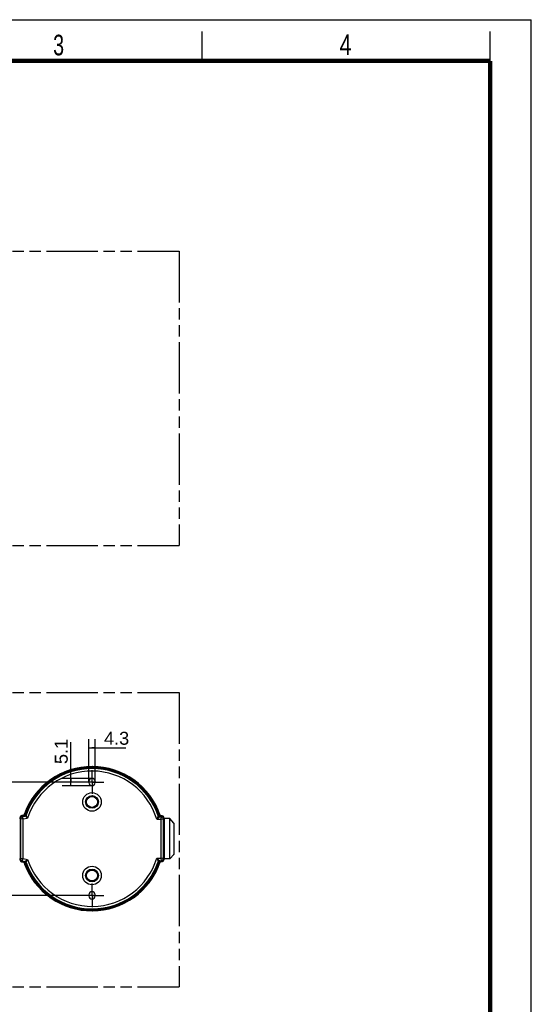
# Model space of a CAD drawing. Header units: millimetres. Extents: x 0 to 210, y 0 to 297.
# Tile 9 of 9: x 123 to 210, y 130 to 297. Entities that reach past the tile are written whole.
import ezdxf
from ezdxf.enums import TextEntityAlignment as Align

# ---------------------------------------------------------------- set-up
doc = ezdxf.new("R2010")
doc.units = ezdxf.units.MM
doc.header["$LTSCALE"] = 19.36
doc.linetypes.add('CENTER', pattern=[0.6, 0.375, -0.075, 0.075, -0.075])
doc.linetypes.add('PHANTOM', pattern=[0.8, 0.45, -0.05, 0.1, -0.05, 0.1, -0.05])
doc.layers.get('0').update_dxf_attribs({"linetype": 'CONTINUOUS'})
for name, color, linetype in [('DEFAULT_3', 7, 'PHANTOM'), ('Z_AXIS', 7, 'CONTINUOUS'), ('Z_DIM_2D', 7, 'CONTINUOUS')]:
    doc.layers.add(name, color=color, linetype=linetype)
doc.styles.add('TEXTSTYLE_2', font='txt', dxfattribs={"width": 0.75})
doc.styles.add('TEXTSTYLE_3', font='helveticaneueltw1g-ltcn.otf')
doc.dimstyles.new('DIMSTYLE_3', dxfattribs={"dimtxt": 2.2, "dimasz": 3.5, "dimexe": 1.5, "dimexo": 0, "dimgap": 0.55, "dimtad": 1, "dimdec": 3, "dimlfac": 4, "dimdsep": 46, "dimtxsty": 'TEXTSTYLE_3', "dimblk": '_FILLED', "dimblk1": '_FILLED', "dimblk2": '_FILLED', "dimcen": 0.09, "dimclrt": 5, "dimadec": 0, "dimazin": 0, "dimtp": 0.3, "dimtm": 0.3, "dimtfac": 1, "dimtdec": 3, "dimtofl": 0, "dimtmove": 0, "dimatfit": 3, "dimldrblk": '_FILLED', "dimfxl": 0, "dimtolj": 1, "dimarcsym": 0})
doc.dimstyles.new('DIMSTYLE_4', dxfattribs={"dimtxt": 2.2, "dimasz": 3.5, "dimexe": 1.5, "dimexo": 0, "dimgap": 0.55, "dimtad": 1, "dimdec": 3, "dimlfac": 4, "dimdsep": 46, "dimtxsty": 'TEXTSTYLE_3', "dimblk": '_FILLED', "dimblk1": '_FILLED', "dimblk2": '_FILLED', "dimcen": 0.09, "dimclrt": 5, "dimadec": 0, "dimazin": 0, "dimtp": 0.1, "dimtm": 0.1, "dimtfac": 1, "dimtdec": 3, "dimtofl": 0, "dimtmove": 0, "dimatfit": 3, "dimldrblk": '_FILLED', "dimfxl": 0, "dimtolj": 1, "dimarcsym": 0})
doc.dimstyles.new('DIMSTYLE_5', dxfattribs={"dimtxt": 2.2, "dimasz": 3.5, "dimexe": 1.5, "dimexo": 0, "dimgap": 0.55, "dimtad": 1, "dimdec": 1, "dimlfac": 4, "dimdsep": 46, "dimtxsty": 'TEXTSTYLE_3', "dimblk": '_FILLED', "dimblk1": '_FILLED', "dimblk2": '_FILLED', "dimcen": 0.09, "dimclrt": 5, "dimadec": 0, "dimazin": 0, "dimtp": 0.1, "dimtm": 0.1, "dimtfac": 1, "dimtdec": 1, "dimtofl": 0, "dimtmove": 0, "dimatfit": 3, "dimldrblk": '_FILLED', "dimfxl": 0, "dimtolj": 1, "dimarcsym": 0})

# ---------------------------------------------------------------- blocks, each defined once
blk = doc.blocks.new('*D5')
at = {"layer": 'Z_DIM_2D', "color": 2, "linetype": 'Continuous'}
for p, q in [((135.83, 167.47), (117.47, 167.47)), ((118.97, 167.47), (118.97, 157.85)), ((118.97, 148.22), (118.97, 157.85)), ((135.83, 148.22), (117.47, 148.22))]:
    blk.add_line(p, q, dxfattribs=at)
at = {"layer": 'Z_DIM_2D', "color": 5, "linetype": 'Continuous', "style": 'TEXTSTYLE_3'}
blk.add_text('77', height=2.2, rotation=90, dxfattribs=at).set_placement((118.42, 157.85), align=Align.CENTER)
blk = doc.blocks.new('_FILLED')
at = {"color": 0, "linetype": 'ByBlock'}
blk.add_solid([(0, 0), (-1, 0.125), (-1, -0.125)], dxfattribs=at)
blk = doc.blocks.new('_NONE')
blk = doc.blocks.new('*D6')
at = {"layer": 'Z_DIM_2D', "color": 2, "linetype": 'Continuous'}
for p, q in [((134.76, 167.56), (134.76, 174.76)), ((135.83, 167.56), (135.83, 174.76)), ((134.76, 173.26), (135.29, 173.26)), ((135.83, 173.26), (135.29, 173.26)), ((135.29, 173.26), (141.04, 173.26))]:
    blk.add_line(p, q, dxfattribs=at)
at = {"layer": 'Z_DIM_2D', "color": 5, "linetype": 'Continuous', "style": 'TEXTSTYLE_3'}
blk.add_text('4.3', height=2.2, dxfattribs=at).set_placement((137.34, 173.81))
blk = doc.blocks.new('*D7')
at = {"layer": 'Z_DIM_2D', "color": 2, "linetype": 'Continuous'}
for p, q in [((131.71, 167.47), (131.71, 174.23)), ((135.29, 168.1), (130.21, 168.1)), ((131.71, 168.1), (131.71, 167.47)), ((131.71, 166.84), (131.71, 167.47)), ((135.29, 166.84), (130.21, 166.84))]:
    blk.add_line(p, q, dxfattribs=at)
at = {"layer": 'Z_DIM_2D', "color": 5, "linetype": 'Continuous', "style": 'TEXTSTYLE_3'}
blk.add_text('5.1', height=2.2, rotation=90, dxfattribs=at).set_placement((131.16, 170.53))

msp = doc.modelspace()

# ---------------------------------------------------------------- linework, layer by layer
at = {"color": 2, "linetype": 'Continuous'}
for p, q in [((0, 297), (210, 297)), ((210, 0), (210, 297)), ((154, 290), (154, 295)), ((203, 290), (203, 295))]:
    msp.add_line(p, q, dxfattribs=at)
at = {"color": 7, "linetype": 'Continuous'}
for p, q in [((134.74821, 167.38345), (134.74821, 167.55845)), ((134.75694, 167.55845), (134.75694, 167.38345)), ((135.83194, 167.38345), (135.83194, 167.55845)), ((135.84067, 167.55845), (135.84067, 167.38345)), ((123.04701, 161.39117), (123.04591, 161.25476)), ((123.05694, 161.21925), (123.05694, 154.47266)), ((123.11944, 154.90164), (123.11944, 160.79026)), ((123.34947, 161.76338), (123.32478, 161.75736)), ((123.52919, 161.80069), (123.34953, 161.7634)), ((123.53292, 161.80141), (123.5296, 161.80078)), ((123.53292, 161.80141), (123.6324, 161.81892)), ((123.64192, 161.82098), (123.63241, 161.81892)), ((146.75887, 161.58261), (146.75416, 161.5833)), ((146.78375, 161.57962), (146.79536, 161.57987)), ((146.90075, 161.78573), (146.89535, 161.79904)), ((147.01363, 161.71438), (147.00197, 161.71493)), ((147.01363, 161.71437), (147.06294, 161.71437)), ((147.06661, 161.71433), (147.06294, 161.71438)), ((147.17586, 161.71121), (147.06651, 161.71433)), ((147.20619, 161.70908), (147.17588, 161.71121)), ((147.46944, 160.79026), (147.46944, 154.90164)), ((147.53194, 154.47265), (147.53194, 161.21924)), ((147.54297, 161.25476), (147.54236, 161.33143)), ((148.51944, 161.25845), (147.59602, 161.28183)), ((149.20298, 160.51388), (148.51944, 161.25845)), ((148.51944, 154.43345), (148.51944, 161.25845)), ((149.21944, 160.4716), (149.21944, 155.2203)), ((123.04591, 154.43714), (123.04701, 154.30073)), ((123.32346, 153.93491), (123.34951, 153.9285)), ((123.34953, 153.9285), (123.52919, 153.8912)), ((146.99928, 153.97669), (147.01363, 153.97751)), ((147.01363, 153.97753), (147.06294, 153.97753)), ((147.06651, 153.97756), (147.06294, 153.97751)), ((147.06651, 153.97756), (147.17586, 153.98069)), ((147.17587, 153.98069), (147.21126, 153.98343)), ((147.54236, 154.36047), (147.54297, 154.43714)), ((148.51944, 154.43345), (147.59602, 154.41007)), ((149.20298, 155.17802), (148.51944, 154.43345)), ((123.52919, 153.8912), (123.53292, 153.89049)), ((123.53292, 153.89049), (123.6324, 153.87298)), ((123.72505, 153.80037), (123.72866, 153.79125)), ((134.74821, 148.13345), (134.74821, 148.30845)), ((134.75694, 148.30845), (134.75694, 148.13345)), ((135.83194, 148.13345), (135.83194, 148.30845)), ((135.84067, 148.30845), (135.84067, 148.13345))]:
    msp.add_line(p, q, dxfattribs=at)
at = {"color": 9, "linetype": 'Continuous'}
for p, q in [((134.75694, 167.55845), (134.74821, 167.55845)), ((134.75694, 167.38345), (134.74821, 167.38345)), ((135.83194, 167.55845), (135.84067, 167.55845)), ((135.83194, 167.38345), (135.84067, 167.38345)), ((123.04701, 161.39117), (123.047, 161.39223)), ((123.04817, 161.41879), (123.04701, 161.39117)), ((123.17302, 161.26516), (123.04701, 161.39117)), ((123.0512, 161.44528), (123.04817, 161.41879)), ((123.17302, 154.42674), (123.17302, 161.26516)), ((123.17302, 161.26516), (123.17644, 161.26486)), ((123.17644, 161.26486), (123.59795, 161.2232)), ((123.32478, 161.75736), (123.32037, 161.75602)), ((123.35328, 161.76409), (123.34947, 161.76338)), ((123.35328, 161.76409), (123.34953, 161.7634)), ((123.48297, 161.6344), (123.35328, 161.76409)), ((123.48297, 161.6344), (123.87933, 161.70417)), ((123.59795, 161.2232), (123.48297, 161.6344)), ((123.5296, 161.80078), (123.53292, 161.80138)), ((123.53292, 161.80138), (123.52961, 161.8007)), ((123.59795, 161.2232), (124.34657, 161.35497)), ((123.59795, 154.4687), (123.59795, 161.2232)), ((123.63658, 161.81252), (123.6324, 161.81889)), ((123.73157, 161.82465), (123.70522, 161.82064)), ((123.73287, 161.89429), (123.72867, 161.90064)), ((123.78509, 161.83307), (123.73157, 161.82465)), ((123.74737, 161.93668), (123.73287, 161.89429)), ((123.7639, 161.98394), (123.74737, 161.93668)), ((123.7783, 162.0243), (123.7639, 161.98394)), ((123.79335, 162.0657), (123.7783, 162.0243)), ((123.79516, 161.83477), (123.78509, 161.83307)), ((123.85773, 162.04208), (123.79335, 162.0657)), ((123.87933, 161.70417), (123.79516, 161.83477)), ((123.8478, 162.01476), (123.8383, 161.98813)), ((123.85773, 162.04208), (123.8478, 162.01476)), ((123.88236, 161.70179), (123.87934, 161.70417)), ((123.91005, 162.02288), (123.97684, 161.99838)), ((124.07292, 161.55783), (123.9416, 161.65682)), ((124.06851, 161.8703), (123.98649, 161.99484)), ((124.0713, 161.86608), (124.06369, 161.85098)), ((124.0713, 161.86608), (124.07031, 161.86758)), ((124.28229, 161.40193), (124.07292, 161.55783)), ((124.34657, 161.35497), (124.28229, 161.40193)), ((146.30443, 161.15493), (146.99093, 161.15493)), ((146.64838, 161.4507), (146.54314, 161.35925)), ((146.5602, 161.74943), (146.55917, 161.74802)), ((146.64743, 161.86994), (146.56207, 161.75201)), ((146.84134, 161.93867), (146.64743, 161.86994)), ((146.79354, 161.57823), (146.64838, 161.4507)), ((146.75416, 161.5833), (146.84363, 161.70662)), ((146.84802, 161.70584), (146.75887, 161.58261)), ((146.78565, 161.89047), (146.7767, 161.91576)), ((146.87211, 161.70349), (146.78375, 161.57962)), ((146.79536, 161.57987), (146.79354, 161.57823)), ((146.79536, 161.57987), (147.04092, 161.57987)), ((146.8595, 161.88682), (146.84134, 161.93867)), ((146.87617, 161.8381), (146.8595, 161.88682)), ((146.88005, 161.70386), (146.87561, 161.70372)), ((146.89116, 161.79327), (146.87617, 161.8381)), ((146.89496, 161.70418), (146.88005, 161.70386)), ((146.89533, 161.79903), (146.89116, 161.79327)), ((146.91971, 161.70468), (146.89496, 161.70418)), ((146.94987, 161.70538), (146.91971, 161.70468)), ((146.96607, 161.70583), (146.94987, 161.70538)), ((146.97684, 161.70619), (146.96607, 161.70583)), ((146.98717, 161.7066), (146.97684, 161.70619)), ((146.99093, 161.15493), (147.41586, 161.20493)), ((146.99093, 161.15493), (146.99093, 154.53696)), ((147.01363, 161.71437), (147.00947, 161.70856)), ((147.17229, 161.71124), (147.04092, 161.57987)), ((147.06294, 161.71437), (147.06655, 161.71433)), ((147.06651, 161.71433), (147.06294, 161.71437)), ((147.17229, 161.71124), (147.17586, 161.71121)), ((147.19374, 161.7102), (147.17229, 161.71124)), ((147.21444, 161.70799), (147.19374, 161.7102)), ((147.54236, 161.33143), (147.41586, 161.20493)), ((147.41586, 161.20493), (147.41586, 154.48697)), ((147.54236, 161.33143), (147.54203, 161.34537)), ((147.54236, 161.33143), (147.54237, 161.33246)), ((147.59602, 154.41007), (147.59602, 161.28183)), ((149.20298, 160.51388), (149.20298, 155.17802)), ((123.04701, 154.30073), (123.04699, 154.29969)), ((123.04701, 154.30073), (123.17302, 154.42674)), ((123.59795, 154.4687), (123.17302, 154.42674)), ((123.33996, 153.93069), (123.35328, 153.92781)), ((123.35328, 153.92781), (123.34953, 153.9285)), ((123.35328, 153.92781), (123.48297, 154.05749)), ((123.48297, 154.05749), (123.48389, 154.06092)), ((123.48297, 154.05749), (123.87933, 153.98773)), ((123.48389, 154.06092), (123.59795, 154.4687)), ((123.59795, 154.4687), (124.34657, 154.33693)), ((123.79643, 153.85912), (123.87933, 153.98773)), ((123.88863, 153.9948), (124.02476, 154.09791)), ((124.07547, 153.8336), (124.34657, 154.33693)), ((124.28223, 154.28999), (124.34657, 154.33693)), ((146.30443, 154.53696), (146.99093, 154.53696)), ((146.30443, 154.53696), (146.36237, 154.48797)), ((146.30443, 154.53696), (146.41374, 154.28438)), ((146.36237, 154.48797), (146.51418, 154.35768)), ((146.41374, 154.28438), (146.47573, 154.13992)), ((146.47573, 154.13992), (146.54826, 153.96973)), ((146.51418, 154.35768), (146.66622, 154.2256)), ((146.55917, 153.94388), (146.5602, 153.94246)), ((146.56207, 153.93989), (146.64792, 153.82128)), ((146.79536, 154.11203), (147.04092, 154.11203)), ((146.79536, 154.11203), (146.88219, 153.9896)), ((146.92276, 153.98864), (146.88219, 153.9896)), ((146.99093, 154.53696), (147.04092, 154.11203)), ((147.01363, 153.97753), (147.00884, 153.98422)), ((147.04092, 154.11203), (147.17229, 153.98066)), ((147.06294, 153.97753), (147.06651, 153.97756)), ((147.06651, 153.97756), (147.06294, 153.97753)), ((147.17229, 153.98066), (147.19169, 153.98154)), ((147.17229, 153.98066), (147.17586, 153.98069)), ((147.19169, 153.98154), (147.21049, 153.98339)), ((147.41586, 154.48697), (147.54236, 154.36047)), ((147.54198, 154.34556), (147.54236, 154.36047)), ((147.54236, 154.36047), (147.54237, 154.35944)), ((123.53292, 153.89051), (123.52919, 153.8912)), ((123.52919, 153.8912), (123.53292, 153.89051)), ((123.6324, 153.873), (123.63723, 153.88037)), ((123.68964, 153.87514), (123.72348, 153.8703)), ((123.72348, 153.8703), (123.78641, 153.86082)), ((123.72867, 153.79126), (123.73352, 153.79858)), ((123.78641, 153.86082), (123.79643, 153.85912)), ((123.91762, 153.52563), (123.84163, 153.49677)), ((123.91762, 153.52563), (123.96523, 153.51779)), ((123.96523, 153.51779), (123.94693, 153.59639)), ((124.04117, 153.5468), (123.96523, 153.51779)), ((123.98613, 153.69652), (124.06851, 153.8216)), ((124.0713, 153.82582), (124.06369, 153.84092)), ((124.07031, 153.82432), (124.0713, 153.82582)), ((146.61242, 153.72028), (146.60111, 153.68927)), ((146.60111, 153.68927), (146.67741, 153.66122)), ((146.62234, 153.74791), (146.61242, 153.72028)), ((146.63123, 153.77303), (146.62234, 153.74791)), ((146.63961, 153.79705), (146.63123, 153.77303)), ((146.64792, 153.82128), (146.63961, 153.79705)), ((146.6827, 153.68142), (146.67741, 153.66122)), ((146.67741, 153.66122), (146.72167, 153.6608)), ((146.70697, 153.76951), (146.69768, 153.73664)), ((146.72167, 153.6608), (146.79801, 153.63284)), ((146.89533, 153.89286), (146.89053, 153.89951)), ((134.75694, 148.30845), (134.74821, 148.30845)), ((134.75694, 148.13345), (134.74821, 148.13345)), ((135.83194, 148.30845), (135.84067, 148.30845)), ((135.83194, 148.13345), (135.84067, 148.13345))]:
    msp.add_line(p, q, dxfattribs=at)
at = {"color": 7, "linetype": 'Continuous', "const_width": 0.7}
for points in [[(7, 290), (203, 290)], [(203, 7), (203, 290)]]:
    msp.add_lwpolyline(points, dxfattribs=at)
at = {"color": 7, "linetype": 'Continuous'}
for points in [[(123.32478, 161.75736), (123.28718, 161.74461), (123.25052, 161.72761), (123.21553, 161.70655), (123.18279, 161.68167), (123.15293, 161.65345), (123.12684, 161.62296), (123.10421, 161.59018), (123.08518, 161.55544), (123.06965, 161.51847), (123.05771, 161.47871), (123.05009, 161.4375), (123.047, 161.39223)], [(123.71736, 161.87683), (123.7061, 161.86125), (123.69259, 161.84757), (123.67713, 161.83613), (123.66011, 161.8272), (123.64192, 161.82098)], [(123.72866, 161.90065), (123.72609, 161.89396), (123.71736, 161.87683)], [(124.05587, 161.83485), (124.05993, 161.84286), (124.06369, 161.85098), (124.06715, 161.85922), (124.07031, 161.86758)], [(146.5602, 161.74943), (146.56328, 161.74105), (146.56665, 161.73277), (146.57032, 161.72461), (146.5743, 161.71656)], [(146.78375, 161.57962), (146.78074, 161.57961), (146.77751, 161.57969), (146.77399, 161.5799), (146.7704, 161.58024), (146.76686, 161.58069), (146.76358, 161.58122), (146.76076, 161.58178), (146.75855, 161.58229), (146.75713, 161.58268), (146.75662, 161.58289)], [(146.75662, 161.58289), (146.75722, 161.58286), (146.75887, 161.58261)], [(147.00197, 161.71493), (146.98083, 161.71877), (146.96066, 161.72617), (146.94204, 161.73693), (146.92553, 161.75072), (146.91163, 161.76715), (146.90075, 161.78573)], [(147.54237, 161.33246), (147.5401, 161.37092), (147.53405, 161.40851), (147.52452, 161.44458), (147.51166, 161.47929), (147.49553, 161.51259), (147.47606, 161.54455), (147.45315, 161.57498), (147.42644, 161.60389), (147.39631, 161.63039), (147.36288, 161.65401), (147.32669, 161.67409), (147.2882, 161.69018), (147.24785, 161.70195), (147.20619, 161.70908)], [(123.11944, 160.51421), (123.11871, 160.52246), (123.11705, 160.53777), (123.1153, 160.55038), (123.11345, 160.55962), (123.1115, 160.56503), (123.1094, 160.56571)], [(147.47948, 160.56583), (147.47819, 160.56594), (147.47629, 160.56257), (147.47449, 160.55547), (147.47279, 160.54511), (147.47117, 160.53208), (147.46963, 160.51673), (147.46944, 160.51443)], [(123.04699, 154.29969), (123.0497, 154.25756), (123.05699, 154.21629), (123.0686, 154.17639), (123.08387, 154.13925), (123.10271, 154.10418), (123.12519, 154.07109), (123.15121, 154.04028), (123.18103, 154.01173), (123.21379, 153.98654), (123.24887, 153.96517), (123.28568, 153.9479), (123.32346, 153.93491)], [(123.1094, 155.12607), (123.11075, 155.126), (123.11263, 155.12947), (123.11443, 155.13665), (123.11613, 155.14708), (123.11775, 155.16017), (123.11928, 155.17556), (123.11944, 155.17744)], [(146.5743, 153.97534), (146.57032, 153.96727), (146.56664, 153.9591), (146.56327, 153.95083), (146.5602, 153.94246)], [(146.89535, 153.89286), (146.89962, 153.90372), (146.91007, 153.92249)], [(146.91007, 153.92249), (146.92358, 153.9392), (146.93977, 153.95335), (146.95816, 153.96453), (146.97819, 153.97238), (146.99928, 153.97669)], [(147.21126, 153.98343), (147.25233, 153.99102), (147.29208, 154.00311), (147.32997, 154.01942), (147.36555, 154.03958), (147.39838, 154.06316), (147.42793, 154.08947), (147.4541, 154.11807), (147.47657, 154.1481), (147.49568, 154.17957), (147.51155, 154.21234), (147.52425, 154.24648), (147.53374, 154.28195), (147.53987, 154.31893), (147.54237, 154.35944)], [(147.46944, 155.17769), (147.47021, 155.16902), (147.47187, 155.15376), (147.47363, 155.14123), (147.47548, 155.13208), (147.47743, 155.12678), (147.47948, 155.12618)], [(123.6324, 153.87298), (123.63935, 153.87155), (123.65765, 153.86573)], [(123.65765, 153.86573), (123.67485, 153.85717), (123.69054, 153.84607), (123.70435, 153.83268), (123.71595, 153.81733), (123.72505, 153.80037)], [(124.07031, 153.82432), (124.06715, 153.83268), (124.06369, 153.84092), (124.05993, 153.84904), (124.05587, 153.85704)]]:
    msp.add_lwpolyline(points, dxfattribs=at)
at = {"color": 9, "linetype": 'Continuous'}
for points in [[(123.289, 161.74525), (123.2594, 161.73209), (123.23159, 161.71677), (123.20559, 161.6995), (123.18148, 161.68048), (123.15927, 161.65988), (123.13904, 161.63795), (123.12079, 161.6148), (123.1047, 161.59088), (123.09087, 161.56666), (123.0792, 161.54235), (123.06967, 161.51844), (123.06192, 161.49449), (123.05579, 161.47027)], [(123.48297, 161.6344), (123.44054, 161.62435), (123.39957, 161.60944), (123.3606, 161.58987), (123.32417, 161.56592), (123.29076, 161.53789), (123.26082, 161.50618), (123.23477, 161.4712), (123.21296, 161.43344), (123.19567, 161.3934), (123.18315, 161.35163), (123.17557, 161.30869), (123.17302, 161.26516)], [(123.6324, 161.81889), (123.64854, 161.82285), (123.66395, 161.82889), (123.67838, 161.83689)], [(123.73287, 161.89429), (123.72378, 161.87421), (123.71129, 161.85604), (123.69582, 161.84035), (123.67782, 161.82762), (123.65787, 161.81824), (123.63658, 161.81252)], [(123.70522, 161.82064), (123.68305, 161.8174), (123.67403, 161.81614), (123.66628, 161.81509), (123.65973, 161.81424), (123.65425, 161.81358), (123.64971, 161.81306), (123.64601, 161.81269), (123.64304, 161.81243), (123.64072, 161.81228), (123.63895, 161.81222), (123.63771, 161.81224), (123.63691, 161.81234), (123.63658, 161.81252)], [(123.69162, 161.8467), (123.70348, 161.8582), (123.71372, 161.87117), (123.72217, 161.8854), (123.72867, 161.90064)], [(123.78518, 161.83308), (123.77835, 161.83276), (123.77192, 161.8335), (123.76599, 161.83525), (123.76041, 161.83793), (123.75498, 161.84154), (123.75015, 161.84588), (123.74597, 161.8504), (123.74241, 161.85496), (123.73949, 161.85934), (123.7371, 161.86347), (123.73524, 161.86738), (123.73379, 161.87103), (123.73274, 161.87448), (123.73201, 161.8777), (123.73158, 161.88076), (123.73141, 161.88365), (123.73147, 161.88644), (123.73174, 161.88912), (123.73222, 161.89175), (123.73287, 161.89429)], [(123.8383, 161.98813), (123.81917, 161.99156), (123.80208, 161.99336), (123.78758, 161.99348), (123.77616, 161.9919), (123.76817, 161.98869), (123.7639, 161.98394)], [(123.8383, 161.98813), (123.82892, 161.96996), (123.82035, 161.95278), (123.81264, 161.93672), (123.80573, 161.92162), (123.79953, 161.90744), (123.79409, 161.89412), (123.78936, 161.88164), (123.78545, 161.87013), (123.78241, 161.85969), (123.78041, 161.85061), (123.77958, 161.84314), (123.78, 161.83756), (123.78185, 161.83414), (123.78509, 161.83307)], [(123.98649, 161.99484), (123.97327, 161.96501), (123.95629, 161.93716), (123.93582, 161.91176), (123.91221, 161.88924), (123.88587, 161.86998), (123.85726, 161.85432), (123.82685, 161.84252), (123.79516, 161.83477)], [(123.8383, 161.98813), (123.83829, 161.96333), (123.8374, 161.93995), (123.83536, 161.91832), (123.83229, 161.8987), (123.82822, 161.88133), (123.82321, 161.86645), (123.81731, 161.85422), (123.81062, 161.8448), (123.8033, 161.83831), (123.79516, 161.83477)], [(123.85773, 162.04208), (123.88518, 162.03218), (123.91005, 162.02288)], [(124.05993, 161.84286), (124.05298, 161.82631), (124.02799, 161.79034), (123.99711, 161.75928), (123.96129, 161.73408), (123.92163, 161.71553), (123.87933, 161.70417)], [(123.9416, 161.65682), (123.90273, 161.68643), (123.88236, 161.70179)], [(123.97684, 161.99838), (123.98375, 161.99578), (123.98649, 161.99484)], [(124.34657, 161.35497), (124.07614, 161.85705), (124.07271, 161.86355), (124.0713, 161.86608)], [(146.48134, 161.56512), (146.36562, 161.29596), (146.30443, 161.15493)], [(146.54314, 161.35925), (146.4094, 161.24424), (146.35849, 161.20066), (146.30443, 161.15493)], [(146.55917, 161.74802), (146.55799, 161.74532), (146.55517, 161.73859), (146.48134, 161.56512)], [(146.55917, 161.74802), (146.57222, 161.71721), (146.58927, 161.68842), (146.61, 161.66216), (146.63406, 161.6389), (146.66101, 161.61907), (146.69036, 161.60301), (146.7216, 161.59102), (146.75416, 161.5833)], [(146.84363, 161.70662), (146.81745, 161.71226), (146.79202, 161.72066), (146.76764, 161.73174), (146.74459, 161.74535), (146.72312, 161.76136), (146.70348, 161.77957), (146.68591, 161.79978), (146.6706, 161.82174), (146.65772, 161.84522), (146.64743, 161.86994)], [(146.81576, 161.80099), (146.80922, 161.82088), (146.80194, 161.84268), (146.78565, 161.89047)], [(146.84363, 161.70662), (146.8435, 161.70827), (146.84265, 161.7123), (146.84097, 161.71872), (146.83854, 161.72745), (146.83533, 161.73836), (146.83143, 161.75136), (146.82684, 161.76619), (146.81576, 161.80099)], [(146.84363, 161.70662), (146.85199, 161.70512), (146.85599, 161.70454), (146.86001, 161.70408), (146.86404, 161.70375), (146.86807, 161.70356), (146.87211, 161.70349)], [(146.85263, 161.70997), (146.85057, 161.70812), (146.84967, 161.70734), (146.84892, 161.70666), (146.84839, 161.70613), (146.84802, 161.70584)], [(146.89116, 161.79327), (146.89202, 161.78923), (146.89233, 161.78524), (146.8922, 161.78127), (146.89169, 161.77733), (146.89089, 161.77345), (146.88984, 161.76962), (146.88859, 161.76586), (146.88719, 161.76218), (146.88568, 161.75859), (146.88407, 161.75509), (146.8824, 161.75169), (146.88069, 161.7484), (146.87895, 161.74522), (146.87719, 161.74215), (146.87543, 161.7392), (146.87367, 161.73637), (146.87192, 161.73366), (146.87019, 161.73107), (146.86848, 161.72859), (146.86679, 161.72624), (146.86513, 161.72401), (146.8635, 161.72192), (146.86192, 161.71997), (146.8604, 161.71816), (146.85894, 161.71648), (146.85755, 161.71494), (146.85622, 161.71353), (146.85495, 161.71223), (146.85376, 161.71105), (146.85263, 161.70997)], [(146.87561, 161.70372), (146.87388, 161.70365), (146.87274, 161.70357), (146.87211, 161.70349)], [(146.89116, 161.79327), (146.90197, 161.7698), (146.91738, 161.74906), (146.93672, 161.73193), (146.95918, 161.71914), (146.98378, 161.71124), (147.00947, 161.70856)], [(146.89533, 161.79903), (146.90126, 161.78462), (146.90893, 161.77109), (146.91818, 161.75866), (146.92888, 161.74747), (146.9409, 161.73769), (146.95403, 161.72948), (146.96807, 161.72296), (146.98282, 161.71822), (146.99809, 161.71533), (147.01363, 161.71437)], [(147.00947, 161.70856), (147.00855, 161.70823), (147.00674, 161.70791), (147.00399, 161.70762), (147.00051, 161.70734), (146.99648, 161.70708), (146.99199, 161.70683), (146.98717, 161.7066)], [(147.04092, 161.57987), (147.04058, 161.57646), (147.0396, 161.5679), (146.99093, 161.15493)], [(147.41586, 161.20493), (147.41264, 161.25385), (147.40306, 161.30194), (147.38729, 161.34837), (147.3656, 161.39235), (147.33835, 161.43312), (147.30602, 161.47), (147.26915, 161.50234), (147.22837, 161.52959), (147.18439, 161.55129), (147.13795, 161.56707), (147.08985, 161.57665), (147.04092, 161.57987)], [(147.33726, 161.66868), (147.322, 161.67625), (147.30599, 161.68329), (147.28923, 161.68974), (147.2717, 161.69552), (147.2534, 161.70055), (147.23432, 161.70474), (147.21444, 161.70799)], [(147.46022, 161.56616), (147.45216, 161.57608), (147.44353, 161.58601), (147.4343, 161.59591), (147.42445, 161.60574), (147.41398, 161.61545), (147.40287, 161.62501), (147.39111, 161.63435), (147.37868, 161.64344), (147.36558, 161.65222), (147.35177, 161.66065)], [(147.5364, 161.39633), (147.53418, 161.40777), (147.53171, 161.41866), (147.52903, 161.42913), (147.52613, 161.43926), (147.52301, 161.44916), (147.51962, 161.45895), (147.51597, 161.46865), (147.51203, 161.47833), (147.50778, 161.48799), (147.50321, 161.49766), (147.4983, 161.50735), (147.49302, 161.51706), (147.48735, 161.5268), (147.48127, 161.53657), (147.47474, 161.54639), (147.46774, 161.55626)], [(147.54121, 161.35885), (147.53997, 161.37186), (147.53835, 161.38437)], [(123.04701, 154.30073), (123.0486, 154.26813), (123.05302, 154.23558), (123.06021, 154.20353), (123.07032, 154.17167), (123.08373, 154.13959), (123.10027, 154.10834), (123.11993, 154.07828), (123.14166, 154.05092), (123.16399, 154.02737), (123.18626, 154.0074)], [(123.17302, 154.42674), (123.17557, 154.38321), (123.18315, 154.34028), (123.19567, 154.29851), (123.21295, 154.25848), (123.23476, 154.22072), (123.26081, 154.18574), (123.29074, 154.15402), (123.32415, 154.126), (123.36059, 154.10203), (123.39956, 154.08246), (123.44054, 154.06755), (123.48297, 154.05749)], [(123.20731, 153.99117), (123.22725, 153.9778), (123.24608, 153.96676), (123.26382, 153.95764), (123.28061, 153.95007), (123.29649, 153.94379)], [(123.3116, 153.93857), (123.32602, 153.93426), (123.33996, 153.93069)], [(123.87934, 153.98772), (123.88195, 153.9898), (123.88863, 153.9948)], [(124.05993, 153.84904), (124.05298, 153.8656), (124.02799, 153.90156), (123.99712, 153.93262), (123.9613, 153.95781), (123.92163, 153.97637), (123.87934, 153.98772)], [(124.02476, 154.09791), (124.16474, 154.20262), (124.28223, 154.28999)], [(146.54826, 153.96973), (146.55403, 153.95602), (146.55769, 153.94745), (146.55917, 153.94388)], [(146.55917, 153.94388), (146.5746, 153.97929), (146.5953, 154.01189), (146.62077, 154.04092), (146.65041, 154.06568), (146.68351, 154.08558), (146.71928, 154.10015), (146.75686, 154.10904), (146.79536, 154.11203)], [(146.79852, 153.97516), (146.7746, 153.9649), (146.75159, 153.95203), (146.72984, 153.93664), (146.70951, 153.9187), (146.69084, 153.89821), (146.6741, 153.87514), (146.65962, 153.84941), (146.64792, 153.82128)], [(146.66622, 154.2256), (146.75906, 154.14409), (146.77407, 154.13079), (146.78538, 154.12086), (146.79241, 154.11459), (146.79536, 154.11203)], [(146.72167, 153.6608), (146.73606, 153.69172), (146.74953, 153.72184), (146.76203, 153.75088), (146.77357, 153.77893), (146.78424, 153.80605), (146.79394, 153.83205), (146.80266, 153.85685), (146.81032, 153.88019), (146.81684, 153.90188), (146.82218, 153.9217), (146.82626, 153.93944), (146.82905, 153.95492), (146.83048, 153.96796), (146.83048, 153.97829)], [(146.83048, 153.97829), (146.81564, 153.97038), (146.80142, 153.96053), (146.78785, 153.94878), (146.77508, 153.93514), (146.76321, 153.91958), (146.75244, 153.9021), (146.74299, 153.88268), (146.73487, 153.86138)], [(146.88219, 153.9896), (146.87953, 153.98962), (146.87685, 153.9896), (146.87418, 153.98956), (146.87144, 153.98948), (146.86861, 153.98937), (146.86566, 153.98922), (146.86256, 153.98901), (146.85926, 153.98876), (146.85574, 153.98843), (146.85195, 153.98801), (146.84782, 153.98749), (146.84345, 153.98685), (146.83883, 153.98608), (146.83411, 153.9852), (146.82939, 153.98421), (146.82471, 153.98313), (146.82017, 153.98199), (146.81572, 153.98077), (146.81133, 153.97947), (146.80701, 153.97811), (146.80273, 153.97667), (146.79852, 153.97516)], [(146.79852, 153.97516), (146.80361, 153.97665), (146.80881, 153.97776), (146.81412, 153.97848), (146.81951, 153.9788), (146.82497, 153.97874), (146.83048, 153.97829)], [(146.85166, 153.98294), (146.85101, 153.98329), (146.85034, 153.9836), (146.84967, 153.98388), (146.84897, 153.98413), (146.84823, 153.98435), (146.84744, 153.98453), (146.8466, 153.98467), (146.84568, 153.98477), (146.84468, 153.9848), (146.84358, 153.98475), (146.84237, 153.9846), (146.84108, 153.98433), (146.83975, 153.98393), (146.8384, 153.98342), (146.83707, 153.98281), (146.83575, 153.98209), (146.83443, 153.98127), (146.83312, 153.98037), (146.8318, 153.97937), (146.83048, 153.97828)], [(146.88219, 153.9896), (146.87702, 153.98936), (146.87186, 153.98876), (146.86673, 153.98782), (146.86165, 153.98653), (146.85662, 153.98491), (146.85166, 153.98294)], [(146.89053, 153.89952), (146.89214, 153.9077), (146.8924, 153.91566), (146.89162, 153.92343), (146.89, 153.93102), (146.88766, 153.93834), (146.88469, 153.94549), (146.88108, 153.95245), (146.87683, 153.95927), (146.87185, 153.96588), (146.86607, 153.97215), (146.85936, 153.97793), (146.85166, 153.98294)], [(147.00884, 153.98422), (146.98314, 153.98155), (146.95854, 153.97364), (146.93609, 153.96085), (146.91675, 153.94372), (146.90134, 153.92298), (146.89053, 153.89952)], [(147.01363, 153.97753), (146.99807, 153.97656), (146.9828, 153.97368), (146.96804, 153.96893), (146.954, 153.96241), (146.94088, 153.95419), (146.92886, 153.94441), (146.91816, 153.93322), (146.90891, 153.92079), (146.90126, 153.90727), (146.89533, 153.89286)], [(147.00884, 153.98422), (147.00581, 153.98492), (147.00018, 153.98556), (146.9917, 153.98615), (146.9811, 153.98669), (146.96908, 153.9872), (146.95538, 153.98768), (146.92276, 153.98864)], [(147.41586, 154.48697), (147.41245, 154.48731), (147.4039, 154.48829), (147.39029, 154.48994), (146.99093, 154.53696)], [(147.04092, 154.11203), (147.08984, 154.11525), (147.13793, 154.12483), (147.18436, 154.14059), (147.22834, 154.16229), (147.26911, 154.18954), (147.30599, 154.22187), (147.33833, 154.25874), (147.36558, 154.29952), (147.38728, 154.3435), (147.40306, 154.38994), (147.41264, 154.43804), (147.41586, 154.48697)], [(147.21049, 153.98339), (147.22862, 153.98611), (147.24611, 153.98962), (147.263, 153.99386)], [(147.27925, 153.99875), (147.29487, 154.00422), (147.30986, 154.01022), (147.32421, 154.01669), (147.33795, 154.02358), (147.3511, 154.03085), (147.36366, 154.03846), (147.37566, 154.04636)], [(147.3871, 154.05453), (147.39799, 154.06293), (147.40835, 154.07151)], [(147.41817, 154.08024), (147.42747, 154.08909), (147.43625, 154.09802)], [(147.44453, 154.10701), (147.45234, 154.11603), (147.45969, 154.12507), (147.46661, 154.13412), (147.47313, 154.14318), (147.47927, 154.15224), (147.48505, 154.16132), (147.49049, 154.17042), (147.49562, 154.17954), (147.50044, 154.1887), (147.50499, 154.19792), (147.50927, 154.20721), (147.51331, 154.21663), (147.51711, 154.22618), (147.52069, 154.23595), (147.52406, 154.24598), (147.52725, 154.25641), (147.53024, 154.26735), (147.53302, 154.27884), (147.53556, 154.291), (147.53778, 154.30377), (147.53964, 154.31717), (147.54106, 154.33112)], [(123.69163, 153.84519), (123.67836, 153.85502), (123.6639, 153.86303), (123.64849, 153.86906), (123.6324, 153.873)], [(123.63723, 153.88037), (123.64143, 153.8806), (123.64904, 153.88015), (123.66053, 153.87892), (123.6745, 153.87717), (123.68964, 153.87514)], [(123.73353, 153.79858), (123.72443, 153.81866), (123.71195, 153.83683), (123.69647, 153.85253), (123.67847, 153.86527), (123.65852, 153.87464), (123.63723, 153.88037)], [(123.72867, 153.79126), (123.72215, 153.80654), (123.71369, 153.82077), (123.70346, 153.83372)], [(123.73353, 153.79858), (123.73147, 153.81024), (123.73211, 153.82071), (123.73471, 153.83011), (123.73876, 153.83838), (123.74392, 153.84541), (123.75001, 153.85132), (123.75706, 153.85595), (123.76522, 153.85929), (123.77499, 153.86107), (123.78641, 153.86081)], [(123.73352, 153.79858), (123.74458, 153.76575), (123.75682, 153.73009), (123.77047, 153.69104), (123.78493, 153.65033), (123.79988, 153.60898), (123.81469, 153.56862), (123.82852, 153.53146), (123.84163, 153.49677)], [(123.78641, 153.86082), (123.78346, 153.85936), (123.78199, 153.85506), (123.78192, 153.84799), (123.7833, 153.83813), (123.78616, 153.82545), (123.79059, 153.8099), (123.79662, 153.79142), (123.80439, 153.76989), (123.81403, 153.74514), (123.82551, 153.71733), (123.83913, 153.68627), (123.85413, 153.65319), (123.87041, 153.61908), (123.88687, 153.58548), (123.90237, 153.55439), (123.91762, 153.52563)], [(123.98613, 153.69652), (123.9763, 153.72012), (123.96413, 153.74263), (123.94979, 153.76375), (123.93332, 153.7834), (123.91475, 153.80144), (123.89424, 153.81761), (123.87191, 153.8317), (123.848, 153.84345), (123.82275, 153.85265), (123.79643, 153.85912)], [(123.9097, 153.73997), (123.9021, 153.76188), (123.89251, 153.78231), (123.88089, 153.80097), (123.86735, 153.81769), (123.85186, 153.83225), (123.83472, 153.84421), (123.81626, 153.85323), (123.79643, 153.85912)], [(123.94693, 153.59639), (123.93756, 153.6348), (123.92816, 153.67192), (123.91893, 153.70718), (123.9097, 153.73997)], [(123.98613, 153.69652), (123.97979, 153.70819), (123.97049, 153.7184), (123.95848, 153.72688), (123.94408, 153.73341), (123.92768, 153.73781), (123.9097, 153.73996)], [(124.04117, 153.5468), (124.02109, 153.60002), (124.0115, 153.62595), (124.00238, 153.65093), (123.99396, 153.67439), (123.98613, 153.69652)], [(124.0713, 153.82582), (124.07253, 153.82803), (124.07547, 153.8336)], [(146.64792, 153.82128), (146.65469, 153.83332), (146.66512, 153.8436), (146.67884, 153.85177), (146.69542, 153.85757), (146.7143, 153.86081), (146.73487, 153.86137)], [(146.69768, 153.73664), (146.69285, 153.71911), (146.6827, 153.68142)], [(146.73487, 153.86138), (146.72996, 153.8461), (146.7252, 153.83078), (146.72057, 153.81564), (146.71602, 153.80047), (146.70697, 153.76951)], [(146.79801, 153.63284), (146.81151, 153.66997), (146.82444, 153.70603), (146.8368, 153.74099), (146.84861, 153.77489), (146.85992, 153.80781), (146.87069, 153.8396), (146.88088, 153.87016), (146.89053, 153.89951)]]:
    msp.add_lwpolyline(points, dxfattribs=at)
for centre, radius in [((135.29444, 164.09595), 1.57993), ((135.29444, 164.09595), 1.08001), ((135.29444, 164.09595), 1.00129), ((135.29444, 164.09595), 0.9263), ((135.29444, 151.59595), 1.57993), ((135.29444, 151.59595), 1.08001), ((135.29444, 151.59595), 1.00129), ((135.29444, 151.59595), 0.9263)]:
    msp.add_circle(centre, radius, dxfattribs=at)
at = {"color": 7, "linetype": 'Continuous'}
for centre, radius, start, end in [((135.29444, 157.84595), 12.25592, 18.8169093, 160.6805052), ((135.29444, 157.84595), 11.92547, 18.9393302, 160.4587084), ((135.29444, 157.84595), 11.92286, 19.1107413, 160.2872955), ((135.29444, 167.55845), 0.54623, 0, 180), ((135.29444, 167.38345), 0.54623, 180, 360), ((135.29444, 167.55845), 0.5375, 0, 180), ((135.29444, 167.38345), 0.5375, 180, 360), ((122.99444, 161.21935), 0.0625, 0, 91.4502163), ((147.59444, 161.21935), 0.0625, 88.5497837, 180), ((123.02557, 160.65845), 0.125, 284.5728896, 312.1126907), ((147.56331, 160.65845), 0.125, 227.8873093, 255.4271104), ((149.15694, 160.47161), 0.0625, 0, 42.5529514), ((122.99444, 154.47255), 0.0625, 268.5497837, 360), ((123.02557, 155.03345), 0.125, 47.8873093, 75.4271104), ((135.29444, 157.84595), 11.92547, 199.5412916, 341.0606698), ((135.29444, 157.84595), 11.92286, 199.7127045, 340.8892587), ((147.56331, 155.03345), 0.125, 104.5728896, 132.1126907), ((147.59444, 154.47255), 0.0625, 180, 271.4502163), ((149.15694, 155.22029), 0.0625, 317.4470486, 360), ((135.29444, 157.84595), 12.25592, 199.3194948, 341.1830907), ((135.29444, 148.30845), 0.54623, 0, 180), ((135.29444, 148.13345), 0.54623, 180, 360), ((135.29444, 148.30845), 0.5375, 0, 180), ((135.29444, 148.13345), 0.5375, 180, 360)]:
    msp.add_arc(centre, radius, start, end, dxfattribs=at)
at = {"color": 9, "linetype": 'Continuous'}
for radius, start, end in [(12.25077, 19.5165387, 159.8519025), (12.18219, 19.5165387, 159.8519025), (12.04504, 19.5165387, 159.8519025), (11.92142, 19.1059208, 160.2924627), (11.49649, 16.7278368, 162.2282635), (11.92142, 199.7075373, 340.8940792), (11.49649, 197.7717365, 343.2721632), (12.25081, 200.7941732, 339.8850616), (12.16952, 200.7941732, 339.8850616), (12.12782, 200.9086117, 339.8150151), (12.04653, 200.9086117, 339.8150151)]:
    msp.add_arc((135.29444, 157.84595), radius, start, end, dxfattribs=at)
at = {"color": 7, "linetype": 'Continuous'}
for centre, start_param, end_param in [((123.1094, 157.84595), -2.948606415, -0.192986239), ((147.47948, 157.84595), 0.192986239, 2.948606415)]:
    msp.add_ellipse(centre, major_axis=(0, 3), ratio=0.017455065, start_param=start_param, end_param=end_param, dxfattribs=at)
at = {"layer": 'DEFAULT_3', "color": 91, "linetype": 'PHANTOM', "true_color": 0x80ff80}
for p, q in [((50.12864, 257.68), (150.12864, 257.68)), ((150.12864, 257.68), (150.12864, 207.68)), ((50.12864, 207.68), (150.12864, 207.68)), ((50.12864, 182.68), (150.12864, 182.68)), ((150.12864, 182.68), (150.12864, 132.68)), ((50.12864, 132.68), (150.12864, 132.68))]:
    msp.add_line(p, q, dxfattribs=at)
at = {"layer": 'Z_AXIS', "color": 7, "linetype": 'CENTER'}
for p, q in [((135.29444, 167.47095), (135.29444, 169.47096)), ((135.29444, 167.47095), (133.29443, 167.47095)), ((135.29444, 167.47095), (135.29444, 165.47094)), ((135.29444, 167.47095), (137.29445, 167.47095)), ((135.29444, 148.22095), (135.29444, 150.22096)), ((135.29444, 148.22095), (133.29443, 148.22095)), ((135.29444, 148.22095), (137.29445, 148.22095)), ((135.29444, 148.22095), (135.29444, 146.22094))]:
    msp.add_line(p, q, dxfattribs=at)

# ---------------------------------------------------------------- texts
at = {"color": 5, "linetype": 'Continuous', "style": 'TEXTSTYLE_2'}
for s, width, p in [('3', 0.714286, (128.68391, 290.94286)), ('4', 0.785714, (177.38314, 290.99105))]:
    msp.add_text(s, height=3.5, dxfattribs=dict(at, width=width)).set_placement(p)

# ---------------------------------------------------------------- dimensions: what is measured, and where the dimension line sits
at = {"layer": 'Z_DIM_2D', "color": 2, "linetype": 'Continuous'}
dim = msp.add_linear_dim(base=(135.83194, 173.25911), p1=(134.75694, 167.55845), p2=(135.83194, 167.55845), dimstyle='DIMSTYLE_4', override={"dimblk1": 'NONE', "dimblk2": 'NONE', "dimsah": 1}, dxfattribs=at)
dim.commit()
dim.dimension.update_dxf_attribs({"geometry": '*D6', "text_midpoint": (139.17554, 173.25911), "dimtype": 160})
for base, p1, p2, dimstyle, picture, middle in [((131.71231, 166.83722), (135.29444, 168.10468), (135.29444, 166.83722), 'DIMSTYLE_5', '*D7', (131.71231, 172.14947)), ((118.96676, 148.22095), (135.83194, 167.47095), (135.83194, 148.22095), 'DIMSTYLE_3', '*D5', (118.96676, 157.84595))]:
    dim = msp.add_linear_dim(base=base, p1=p1, p2=p2, angle=270, dimstyle=dimstyle, override={"dimblk1": 'NONE', "dimblk2": 'NONE', "dimsah": 1}, dxfattribs=at)
    dim.commit()
    dim.dimension.update_dxf_attribs({"geometry": picture, "text_midpoint": middle, "dimtype": 160})

doc.saveas('drawing.dxf')
